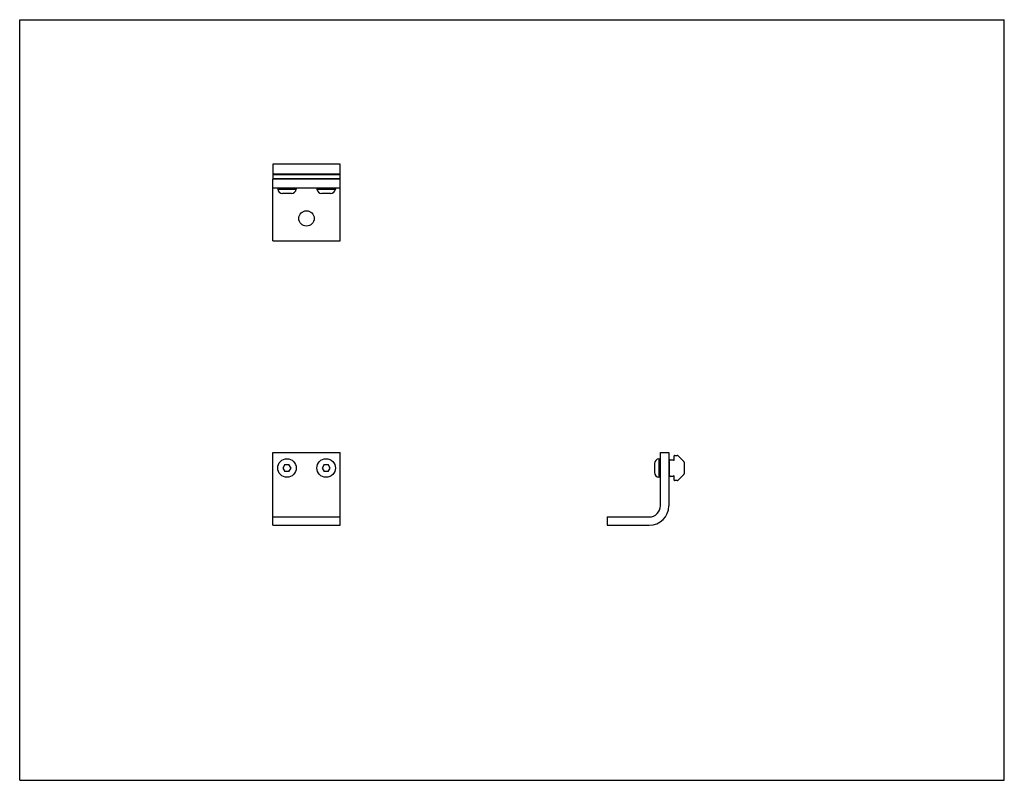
# Model space of a CAD drawing. Header units: inches. Extents: x 0 to 22, y 0 to 17.
import ezdxf

# ---------------------------------------------------------------- set-up
doc = ezdxf.new("R2010")
doc.units = ezdxf.units.IN
doc.header["$LTSCALE"] = 1.21
doc.header["$MEASUREMENT"] = 0
doc.layers.get('0').update_dxf_attribs({"linetype": 'CONTINUOUS'})
doc.layers.add('200349M_1_BL0', color=7, linetype='CONTINUOUS')

# ---------------------------------------------------------------- blocks, each defined once
blk = doc.blocks.new('200349M_1_BL0', base_point=(10.251, 9.736))
at = {"layer": '200349M_1_BL0', "color": 7, "linetype": 'CONTINUOUS'}
for p, q in [((5.659, 13.774), (5.659, 13.446)), ((7.159, 13.774), (5.659, 13.774)), ((7.159, 13.446), (7.159, 13.774)), ((7.159, 13.551), (5.659, 13.551)), ((7.159, 13.536), (5.659, 13.536)), ((7.159, 13.446), (5.659, 13.446)), ((5.659, 12.058), (5.659, 13.433)), ((7.159, 13.433), (5.659, 13.433)), ((5.854, 13.433), (5.854, 13.446)), ((6.09, 13.446), (6.09, 13.433)), ((6.729, 13.433), (6.729, 13.446)), ((6.965, 13.446), (6.965, 13.433)), ((7.159, 12.058), (7.159, 13.433)), ((5.659, 13.245), (7.159, 13.245)), ((5.765, 13.245), (5.765, 13.214)), ((5.765, 13.214), (6.178, 13.214)), ((6.178, 13.245), (6.178, 13.214)), ((6.64, 13.245), (6.64, 13.214)), ((6.64, 13.214), (7.053, 13.214)), ((7.053, 13.245), (7.053, 13.214)), ((6.07, 13.115), (5.873, 13.115)), ((6.945, 13.115), (6.748, 13.115)), ((5.659, 12.058), (7.159, 12.058)), ((5.659, 5.699), (5.659, 7.324)), ((5.659, 7.324), (7.159, 7.324)), ((7.159, 5.699), (7.159, 7.324)), ((14.315, 6.137), (14.315, 7.324)), ((14.315, 7.324), (14.503, 7.324)), ((14.503, 7.324), (14.503, 6.137)), ((14.631, 7.261), (14.694, 7.261)), ((5.926, 7.058), (5.881, 6.98)), ((5.926, 7.058), (6.017, 7.058)), ((6.063, 6.98), (6.017, 7.058)), ((6.801, 7.058), (6.756, 6.98)), ((6.801, 7.058), (6.892, 7.058)), ((6.938, 6.98), (6.892, 7.058)), ((14.185, 7.078), (14.185, 6.881)), ((14.283, 7.186), (14.283, 6.773)), ((14.283, 7.186), (14.315, 7.186)), ((14.503, 7.098), (14.516, 7.098)), ((14.516, 6.813), (14.516, 7.146)), ((14.536, 7.166), (14.606, 7.166)), ((14.606, 7.159), (14.606, 7.166)), ((14.621, 7.159), (14.621, 7.251)), ((14.709, 7.256), (14.838, 7.126)), ((14.844, 7.112), (14.844, 6.848)), ((5.881, 6.98), (5.926, 6.901)), ((6.017, 6.901), (5.926, 6.901)), ((6.017, 6.901), (6.063, 6.98)), ((6.756, 6.98), (6.801, 6.901)), ((6.892, 6.901), (6.801, 6.901)), ((6.892, 6.901), (6.938, 6.98)), ((14.503, 6.862), (14.516, 6.862)), ((14.838, 6.834), (14.709, 6.704)), ((14.315, 6.773), (14.283, 6.773)), ((14.606, 6.793), (14.536, 6.793)), ((14.606, 6.793), (14.606, 6.801)), ((14.621, 6.708), (14.621, 6.801)), ((14.694, 6.698), (14.631, 6.698)), ((5.659, 5.887), (7.159, 5.887)), ((13.128, 5.887), (13.128, 5.699)), ((13.128, 5.887), (14.065, 5.887)), ((5.659, 5.699), (7.159, 5.699)), ((13.128, 5.699), (14.065, 5.699))]:
    blk.add_line(p, q, dxfattribs=at)
for centre, radius in [((6.409, 12.558), 0.172), ((5.972, 6.98), 0.207), ((6.847, 6.98), 0.207)]:
    blk.add_circle(centre, radius, dxfattribs=at)
for centre, radius, start, end in [((5.873, 13.224), 0.109, 185.4528, 270), ((6.07, 13.224), 0.109, 270, 354.5472), ((6.748, 13.224), 0.109, 185.4528, 270), ((6.945, 13.224), 0.109, 270, 354.5472), ((14.631, 7.251), 0.01, 90, 180), ((14.694, 7.241), 0.02, 45, 90), ((14.294, 7.078), 0.109, 95.4528, 180.0001), ((14.536, 7.146), 0.02, 90, 180), ((14.613, 7.159), 0.0075, 180, 360), ((14.824, 7.112), 0.02, 0, 45), ((14.294, 6.881), 0.109, 179.9999, 264.5472), ((14.824, 6.848), 0.02, 315, 360), ((14.536, 6.813), 0.02, 180, 270), ((14.613, 6.801), 0.0075, 0, 180), ((14.631, 6.708), 0.01, 180, 270), ((14.694, 6.718), 0.02, 270, 315), ((14.065, 6.137), 0.438, 270, 360), ((14.065, 6.137), 0.25, 270, 360)]:
    blk.add_arc(centre, radius, start, end, dxfattribs=at)

msp = doc.modelspace()

# ---------------------------------------------------------------- linework, layer by layer
at = {"color": 7, "linetype": 'CONTINUOUS'}
for p, q in [((0, 0), (0, 17)), ((0, 17), (22, 17)), ((22, 0), (22, 17)), ((0, 0), (22, 0))]:
    msp.add_line(p, q, dxfattribs=at)

# ---------------------------------------------------------------- block references
at = {"layer": '200349M_1_BL0'}
msp.add_blockref('200349M_1_BL0', (10.251, 9.736), dxfattribs=at)

doc.saveas('drawing.dxf')
